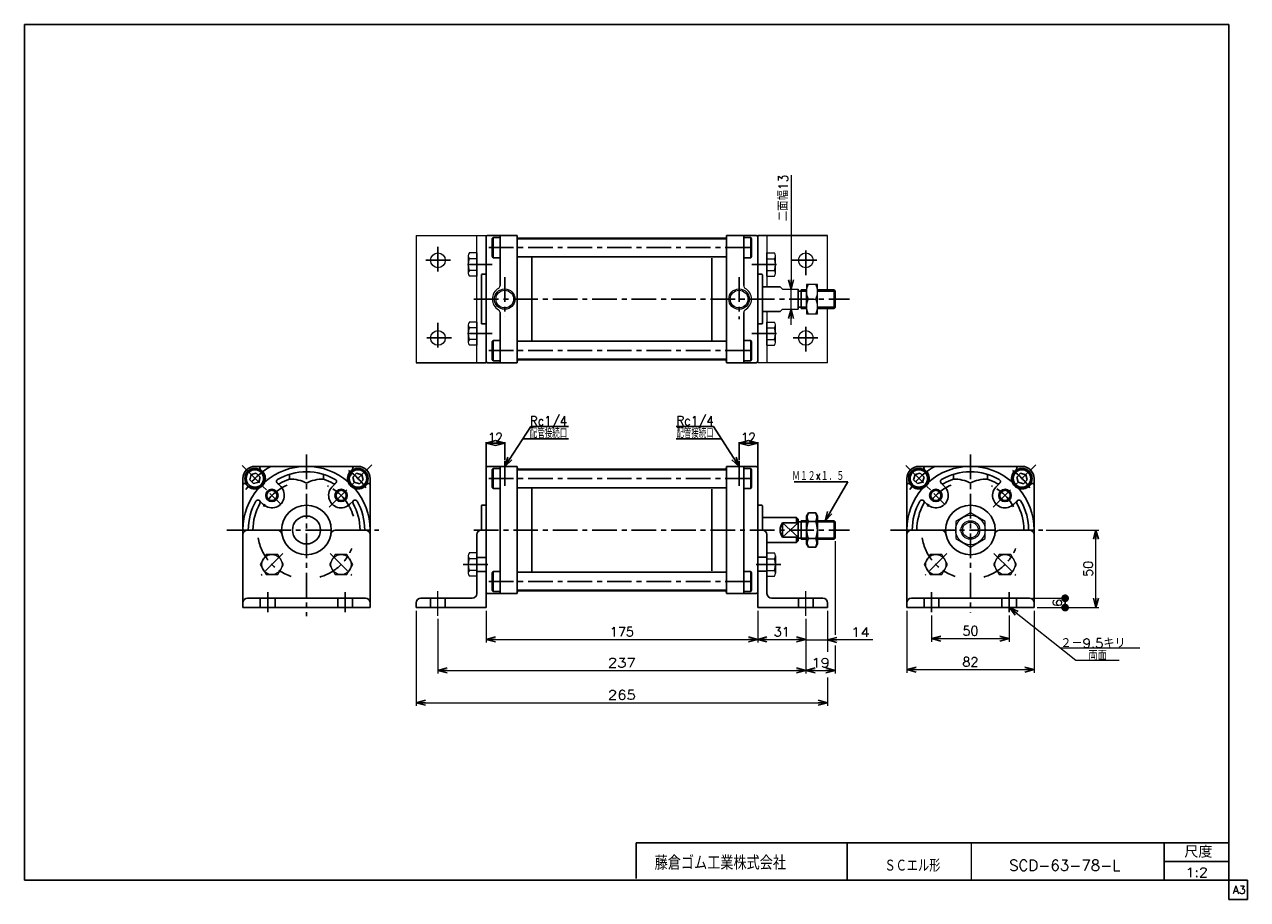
# Model space of a CAD drawing. Header units: millimetres. Extents: x -380 to 408, y -281 to 283.
import ezdxf
from ezdxf.enums import TextEntityAlignment as Align

# ---------------------------------------------------------------- set-up
doc = ezdxf.new("R2010")
doc.units = ezdxf.units.MM
doc.header["$LTSCALE"] = 0.5
doc.linetypes.add('CENTER', pattern=[50.8, 31.75, -6.35, 6.35, -6.35])
doc.linetypes.add('DASHED', pattern=[19.05, 12.7, -6.35])
doc.layers.add('ZUWAKU', color=7, linetype='Continuous')
doc.styles.add('FdaStyle0', font='txt.shx', dxfattribs={"bigfont": 'bigfont'})
doc.dimstyles.new('DaDimRotatedStyle', dxfattribs={"dimtxt": 6, "dimasz": 6.000004, "dimexe": 2, "dimexo": 2, "dimgap": 2, "dimtad": 3, "dimdsep": 46, "dimtxsty": 'FdaStyle0', "dimblk1": 'OPEN30', "dimblk2": 'OPEN30', "dimsah": 1, "dimcen": 0.09, "dimclrd": 4, "dimclre": 4, "dimclrt": 4, "dimadec": 0, "dimazin": 2, "dimtfac": 1, "dimtdec": 4, "dimtmove": 0, "dimatfit": 0, "dimfxl": 1, "dimarcsym": 0})

# ---------------------------------------------------------------- blocks, each defined once
blk = doc.blocks.new('_OPEN30')
at = {"color": 0, "linetype": 'ByBlock', "lineweight": -2}
for p, q in [((-1, 0.267949), (0, 0)), ((0, 0), (-1, -0.267949)), ((0, 0), (-1, 0))]:
    blk.add_line(p, q, dxfattribs=at)
blk = doc.blocks.new('DC_GROUP_Φ63_1')
at = {"color": 4, "linetype": 'Continuous', "lineweight": 13}
for p, q in [((229.46, -31.86), (219.96, -37.34)), ((219.96, -37.34), (219.96, -48.31)), ((238.96, -37.34), (229.46, -31.86)), ((238.96, -48.31), (238.96, -37.34)), ((219.96, -48.31), (229.46, -53.8)), ((229.46, -53.8), (238.96, -48.31))]:
    blk.add_line(p, q, dxfattribs=at)
for radius in [9.5, 6, 5.05]:
    blk.add_circle((229.46, -42.83), radius, dxfattribs=at)
blk = doc.blocks.new('DC_GROUP_Φ63_2')
at = {"color": 4, "linetype": 'Continuous', "lineweight": 13}
for p, q in [((-179.78, -58.6), (-183.53, -65.1)), ((-172.27, -58.6), (-179.78, -58.6)), ((-168.52, -65.1), (-172.27, -58.6)), ((-183.53, -65.1), (-179.78, -71.6)), ((-172.27, -71.6), (-168.52, -65.1)), ((-179.78, -71.6), (-172.27, -71.6))]:
    blk.add_line(p, q, dxfattribs=at)
blk.add_circle((-176.02, -65.1), 6.5, dxfattribs=at)
blk = doc.blocks.new('DC_GROUP_Φ63_3')
at = {"color": 4, "linetype": 'Continuous', "lineweight": 13}
for p, q in [((-179.78, -58.6), (-183.53, -65.1)), ((-172.27, -58.6), (-179.78, -58.6)), ((-168.52, -65.1), (-172.27, -58.6)), ((-183.53, -65.1), (-179.78, -71.6)), ((-172.27, -71.6), (-168.52, -65.1)), ((-179.78, -71.6), (-172.27, -71.6))]:
    blk.add_line(p, q, dxfattribs=at)
blk.add_circle((-176.02, -65.1), 6.5, dxfattribs=at)
blk = doc.blocks.new('DC_GROUP_Φ63_4')
at = {"color": 4, "linetype": 'Continuous', "lineweight": 13}
for p, q in [((-224.32, -58.6), (-228.08, -65.1)), ((-216.82, -58.6), (-224.32, -58.6)), ((-213.07, -65.1), (-216.82, -58.6)), ((-228.08, -65.1), (-224.32, -71.6)), ((-216.82, -71.6), (-213.07, -65.1)), ((-224.32, -71.6), (-216.82, -71.6))]:
    blk.add_line(p, q, dxfattribs=at)
blk.add_circle((-220.57, -65.1), 6.5, dxfattribs=at)
blk = doc.blocks.new('DC_GROUP_Φ63_5')
at = {"color": 4, "linetype": 'Continuous', "lineweight": 13}
for p, q in [((247.99, -58.6), (244.23, -65.1)), ((255.49, -58.6), (247.99, -58.6)), ((259.24, -65.1), (255.49, -58.6)), ((244.23, -65.1), (247.99, -71.6)), ((255.49, -71.6), (259.24, -65.1)), ((247.99, -71.6), (255.49, -71.6))]:
    blk.add_line(p, q, dxfattribs=at)
blk.add_circle((251.74, -65.1), 6.5, dxfattribs=at)
blk = doc.blocks.new('DC_GROUP_Φ63_6')
at = {"color": 4, "linetype": 'Continuous', "lineweight": 13}
for p, q in [((247.99, -58.6), (244.23, -65.1)), ((255.49, -58.6), (247.99, -58.6)), ((259.24, -65.1), (255.49, -58.6)), ((244.23, -65.1), (247.99, -71.6)), ((255.49, -71.6), (259.24, -65.1)), ((247.99, -71.6), (255.49, -71.6))]:
    blk.add_line(p, q, dxfattribs=at)
blk.add_circle((251.74, -65.1), 6.5, dxfattribs=at)
blk = doc.blocks.new('DC_GROUP_Φ63_7')
at = {"color": 4, "linetype": 'Continuous', "lineweight": 13}
for p, q in [((203.44, -58.6), (199.69, -65.1)), ((210.94, -58.6), (203.44, -58.6)), ((214.7, -65.1), (210.94, -58.6)), ((199.69, -65.1), (203.44, -71.6)), ((210.94, -71.6), (214.7, -65.1)), ((203.44, -71.6), (210.94, -71.6))]:
    blk.add_line(p, q, dxfattribs=at)
blk.add_circle((207.19, -65.1), 6.5, dxfattribs=at)
blk = doc.blocks.new('DC_GROUP_Φ63_8')
at = {"color": 4, "linetype": 'Continuous', "lineweight": 13}
for p, q in [((-94.1, -59.47), (-94.1, -70.73)), ((-88.6, -57.6), (-93.38, -57.6)), ((-88.6, -61.35), (-93.38, -61.35)), ((-88.6, -57.6), (-88.6, -72.61)), ((-88.6, -68.85), (-93.38, -68.85)), ((-88.6, -72.61), (-93.38, -72.61))]:
    blk.add_line(p, q, dxfattribs=at)
for centre, radius, start, end in [((-91.31, -59.47), 2.79, 137.7545, 222.2455), ((-84.03, -65.1), 10.08, 158.13455, 201.86545), ((-91.31, -70.73), 2.79, 137.7545, 222.2455)]:
    blk.add_arc(centre, radius, start, end, dxfattribs=at)
blk = doc.blocks.new('DC_GROUP_Φ63_9')
at = {"color": 4, "linetype": 'Continuous', "lineweight": 13}
for p, q in [((98.4, -57.6), (103.17, -57.6)), ((98.4, -57.6), (98.4, -72.61)), ((98.4, -61.35), (103.17, -61.35)), ((103.9, -59.47), (103.9, -70.73)), ((98.4, -68.85), (103.17, -68.85)), ((98.4, -72.61), (103.17, -72.61))]:
    blk.add_line(p, q, dxfattribs=at)
for centre, radius, start, end in [((101.1, -59.47), 2.79, 317.7545, 42.2455), ((93.82, -65.1), 10.08, 338.13455, 21.86545), ((101.1, -70.73), 2.79, 317.7545, 42.2455)]:
    blk.add_arc(centre, radius, start, end, dxfattribs=at)
blk = doc.blocks.new('*D10')
at = {"color": 4, "linetype": 'Continuous', "lineweight": 13}
for p, q in [((204.46, -97.86), (204.46, -114.83)), ((254.46, -97.86), (254.46, -114.83)), ((204.46, -112.83), (254.46, -112.83))]:
    blk.add_line(p, q, dxfattribs=at)
at = {"color": 4, "xscale": 6.000005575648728, "yscale": 5.999978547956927}
for p, rotation in [((204.46, -112.83), 180), ((254.46, -112.83), 360)]:
    blk.add_blockref('_OPEN30', p, dxfattribs=dict(at, rotation=rotation))
at = {"color": 4, "insert": (229.46, -110.83), "char_height": 6, "width": 22.5, "attachment_point": 8, "style": 'FdaStyle0'}
blk.add_mtext('\\T1.00;50', dxfattribs=at)
blk = doc.blocks.new('*D11')
at = {"color": 4, "linetype": 'Continuous', "lineweight": 13}
for p, q in [((188.46, -94.83), (188.46, -134.83)), ((270.46, -94.83), (270.46, -134.83)), ((188.46, -132.83), (270.46, -132.83))]:
    blk.add_line(p, q, dxfattribs=at)
at = {"color": 4, "xscale": 6.000005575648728, "yscale": 5.999978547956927}
for p, rotation in [((188.46, -132.83), 180), ((270.46, -132.83), 360)]:
    blk.add_blockref('_OPEN30', p, dxfattribs=dict(at, rotation=rotation))
at = {"color": 4, "insert": (229.46, -130.83), "char_height": 6, "width": 22.5, "attachment_point": 8, "style": 'FdaStyle0'}
blk.add_mtext('\\T1.00;82', dxfattribs=at)
blk = doc.blocks.new('_DOT')
at = {"color": 0, "linetype": 'ByBlock', "lineweight": -2}
blk.add_line((-0.5, 0), (-1, 0), dxfattribs=at)
at = {"color": 0, "linetype": 'ByBlock', "const_width": 0.5}
blk.add_lwpolyline([(-0.25, 0, 1), (0.25, 0, 1)], format="xyb", close=True, dxfattribs=at)
blk = doc.blocks.new('*D12')
at = {"color": 4, "linetype": 'Continuous', "lineweight": 13}
for p, q in [((269.46, -86.83), (292.46, -86.83)), ((272.46, -92.83), (292.46, -92.83)), ((290.46, -92.83), (290.46, -86.83))]:
    blk.add_line(p, q, dxfattribs=at)
at = {"color": 4, "xscale": 5, "yscale": 5}
for p, rotation in [((290.46, -86.83), 90), ((290.46, -92.83), 270)]:
    blk.add_blockref('_DOT', p, dxfattribs=dict(at, rotation=rotation))
at = {"color": 4, "insert": (288.46, -89.83), "char_height": 6, "width": 15, "attachment_point": 8, "rotation": 90, "style": 'FdaStyle0'}
blk.add_mtext('\\T1.00;6', dxfattribs=at)
blk = doc.blocks.new('*D13')
at = {"color": 4, "linetype": 'Continuous', "lineweight": 13}
for p, q in [((278.16, -42.83), (312.29, -42.83)), ((310.29, -92.83), (310.29, -42.83)), ((272.46, -92.83), (312.29, -92.83))]:
    blk.add_line(p, q, dxfattribs=at)
at = {"color": 4, "xscale": 6.000005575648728, "yscale": 5.999978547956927}
for p, rotation in [((310.29, -42.83), 90), ((310.29, -92.83), 270)]:
    blk.add_blockref('_OPEN30', p, dxfattribs=dict(at, rotation=rotation))
at = {"color": 4, "insert": (308.29, -67.83), "char_height": 6, "width": 22.5, "attachment_point": 8, "rotation": 90, "style": 'FdaStyle0'}
blk.add_mtext('\\T1.00;50', dxfattribs=at)
blk = doc.blocks.new('*D14')
at = {"color": 4, "linetype": 'Continuous', "lineweight": 13}
for p, q in [((-82.6, -94.83), (-82.6, -115.37)), ((92.4, -94.83), (92.4, -115.37)), ((-82.6, -113.37), (92.4, -113.37))]:
    blk.add_line(p, q, dxfattribs=at)
at = {"color": 4, "xscale": 6.000005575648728, "yscale": 5.999978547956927}
for p, rotation in [((-82.6, -113.37), 180), ((92.4, -113.37), 360)]:
    blk.add_blockref('_OPEN30', p, dxfattribs=dict(at, rotation=rotation))
at = {"color": 4, "insert": (4.9, -111.37), "char_height": 6, "width": 30, "attachment_point": 8, "style": 'FdaStyle0'}
blk.add_mtext('\\T1.00;175', dxfattribs=at)
blk = doc.blocks.new('*D15')
at = {"color": 4, "linetype": 'Continuous', "lineweight": 13}
for p, q in [((92.4, -94.83), (92.4, -115.37)), ((123.4, -100.04), (123.4, -115.37)), ((92.4, -113.37), (123.4, -113.37))]:
    blk.add_line(p, q, dxfattribs=at)
at = {"color": 4, "xscale": 6.000005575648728, "yscale": 5.999978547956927}
for p, rotation in [((92.4, -113.37), 180), ((123.4, -113.37), 360)]:
    blk.add_blockref('_OPEN30', p, dxfattribs=dict(at, rotation=rotation))
at = {"color": 4, "insert": (107.9, -111.37), "char_height": 6, "width": 22.5, "attachment_point": 8, "style": 'FdaStyle0'}
blk.add_mtext('\\T1.00;31', dxfattribs=at)
blk = doc.blocks.new('DC_GROUP_Φ63_10')
at = {"color": 4, "linetype": 'Continuous', "lineweight": 13}
for p, q in [((-127.6, -94.83), (-127.6, -156.12)), ((137.4, -94.83), (137.4, -121.31)), ((137.4, -137.96), (137.4, -156.12)), ((-127.6, -154.12), (137.4, -154.12))]:
    blk.add_line(p, q, dxfattribs=at)
at = {"color": 4, "xscale": 6.000005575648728, "yscale": 5.999978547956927}
for p, rotation in [((-127.6, -154.12), 180), ((137.4, -154.12), 360)]:
    blk.add_blockref('_OPEN30', p, dxfattribs=dict(at, rotation=rotation))
at = {"color": 4, "style": 'FdaStyle0'}
blk.add_text('265', height=6, dxfattribs=at).set_placement((-4.1, -152.12), (13.9, -152.12), align=Align.FIT)
blk = doc.blocks.new('DC_GROUP_Φ63_11')
at = {"color": 4, "linetype": 'Continuous', "lineweight": 13}
for p, q in [((142.4, -50.03), (142.4, -110.42)), ((-113.6, -100.04), (-113.6, -135.37)), ((123.4, -100.04), (123.4, -135.37)), ((142.4, -117.24), (142.4, -135.37)), ((-113.6, -133.37), (123.4, -133.37)), ((123.4, -133.37), (142.4, -133.37))]:
    blk.add_line(p, q, dxfattribs=at)
at = {"color": 4, "xscale": 6.000005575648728, "yscale": 5.999978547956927}
for p, rotation in [((-113.6, -133.37), 180), ((123.4, -133.37), 360), ((123.4, -133.37), 180), ((142.4, -133.37), 360)]:
    blk.add_blockref('_OPEN30', p, dxfattribs=dict(at, rotation=rotation))
at = {"color": 4, "style": 'FdaStyle0'}
for s, p, p2 in [('237', (-4.1, -131.37), (13.9, -131.37)), ('19', (126.9, -131.37), (138.9, -131.37))]:
    blk.add_text(s, height=6, dxfattribs=at).set_placement(p, p2, align=Align.FIT)
blk = doc.blocks.new('DC_GROUP_Φ63_12')
at = {"color": 4, "linetype": 'Continuous', "lineweight": 13}
for p, q in [((130.9, 115.49), (123.9, 115.49)), ((123.9, 115.49), (123.9, 96.49)), ((130.9, 96.49), (130.9, 115.49)), ((125.02, 105.99), (129.77, 105.99)), ((123.9, 96.49), (130.9, 96.49))]:
    blk.add_line(p, q, dxfattribs=at)
for centre, start, end in [((134.37, 110.74), 153.0711, 206.9289), ((120.42, 110.74), 333.0711, 26.9289), ((134.37, 101.24), 153.0711, 206.9289), ((120.42, 101.24), 333.0711, 26.9289)]:
    blk.add_arc(centre, 10.49, start, end, dxfattribs=at)
blk = doc.blocks.new('DC_GROUP_Φ63_13')
at = {"color": 4, "linetype": 'Continuous', "lineweight": 13}
for p, q in [((-94.1, 89.34), (-94.1, 78.09)), ((-88.6, 91.22), (-93.38, 91.22)), ((-88.6, 87.47), (-93.38, 87.47)), ((-88.6, 91.22), (-88.6, 76.21)), ((-88.6, 79.96), (-93.38, 79.96)), ((-88.6, 76.21), (-93.38, 76.21))]:
    blk.add_line(p, q, dxfattribs=at)
for centre, radius, start, end in [((-91.31, 89.34), 2.79, 137.7545, 222.2455), ((-84.03, 83.72), 10.08, 158.13455, 201.86545), ((-91.31, 78.09), 2.79, 137.7545, 222.2455)]:
    blk.add_arc(centre, radius, start, end, dxfattribs=at)
blk = doc.blocks.new('DC_GROUP_Φ63_14')
at = {"color": 4, "linetype": 'Continuous', "lineweight": 13}
for p, q in [((-88.6, 135.77), (-93.38, 135.77)), ((-88.6, 135.77), (-88.6, 120.76)), ((-94.1, 133.89), (-94.1, 122.63)), ((-88.6, 132.02), (-93.38, 132.02)), ((-88.6, 124.51), (-93.38, 124.51)), ((-88.6, 120.76), (-93.38, 120.76))]:
    blk.add_line(p, q, dxfattribs=at)
for centre, radius, start, end in [((-91.31, 133.89), 2.79, 137.7545, 222.2455), ((-84.03, 128.26), 10.08, 158.13455, 201.86545), ((-91.31, 122.63), 2.79, 137.7545, 222.2455)]:
    blk.add_arc(centre, radius, start, end, dxfattribs=at)
blk = doc.blocks.new('DC_GROUP_Φ63_15')
at = {"color": 4, "linetype": 'Continuous', "lineweight": 13}
for p, q in [((98.4, 76.21), (98.4, 91.22)), ((98.4, 91.22), (103.17, 91.22)), ((98.4, 87.47), (103.17, 87.47)), ((103.9, 78.09), (103.9, 89.34)), ((98.4, 79.96), (103.17, 79.96)), ((98.4, 76.21), (103.17, 76.21))]:
    blk.add_line(p, q, dxfattribs=at)
for centre, radius, start, end in [((101.1, 89.34), 2.79, 317.7545, 42.2455), ((93.82, 83.72), 10.08, 338.13455, 21.86545), ((101.1, 78.09), 2.79, 317.7545, 42.2455)]:
    blk.add_arc(centre, radius, start, end, dxfattribs=at)
blk = doc.blocks.new('DC_GROUP_Φ63_16')
at = {"color": 4, "linetype": 'Continuous', "lineweight": 13}
for p, q in [((98.4, 120.76), (98.4, 135.77)), ((98.4, 135.77), (103.17, 135.77)), ((98.4, 132.02), (103.17, 132.02)), ((103.9, 122.63), (103.9, 133.89)), ((98.4, 124.51), (103.17, 124.51)), ((98.4, 120.76), (103.17, 120.76))]:
    blk.add_line(p, q, dxfattribs=at)
for centre, radius, start, end in [((101.1, 133.89), 2.79, 317.7545, 42.2455), ((93.82, 128.26), 10.08, 338.13455, 21.86545), ((101.1, 122.63), 2.79, 317.7545, 42.2455)]:
    blk.add_arc(centre, radius, start, end, dxfattribs=at)

msp = doc.modelspace()

# ---------------------------------------------------------------- linework, layer by layer
at = {"color": 4, "linetype": 'Continuous', "lineweight": 13}
for p, q in [((113.869, 185.958), (113.869, 112.49)), ((-127.604, 146.99), (-82.604, 146.99)), ((-127.604, 146.99), (-127.604, 64.99)), ((-88.604, 64.99), (-88.604, 146.99)), ((98.396, 146.99), (98.396, 113.99)), ((137.396, 111.99), (137.396, 146.99)), ((106.896, 113.99), (108.396, 112.49)), ((108.396, 112.49), (118.396, 112.49)), ((113.869, 99.49), (113.869, 112.49)), ((123.896, 99.99), (123.896, 111.99)), ((98.396, 97.99), (98.396, 64.99)), ((106.896, 97.99), (108.396, 99.49)), ((108.396, 99.49), (118.396, 99.49)), ((113.869, 89.49), (113.869, 99.49)), ((137.396, 64.99), (137.396, 99.99)), ((137.396, 64.99), (92.396, 64.99)), ((254.591, -92.827), (297.448, -126.736)), ((123.396, -100.04), (123.396, -115.682)), ((137.396, -94.827), (137.396, -115.682)), ((123.396, -113.682), (137.396, -113.682)), ((166.6, -113.682), (137.396, -113.682)), ((287.45, -118.825), (338.631, -118.825)), ((297.448, -126.736), (325.195, -126.736))]:
    msp.add_line(p, q, dxfattribs=at)
at = {"color": 4, "linetype": 'Continuous', "lineweight": 25}
for p, q in [((-82.604, 105.99), (-82.604, 146.99)), ((-82.604, 145.99), (-82.604, 105.99)), ((-82.604, 145.99), (-82.604, 121.99)), ((-82.604, 145.99), (-82.604, 105.99)), ((-81.604, 146.99), (-62.604, 146.99)), ((-78.104, 145.69), (-78.604, 144.824)), ((-78.604, 144.824), (-78.604, 133.556)), ((-74.218, 145.69), (-78.104, 145.69)), ((-78.104, 145.69), (-78.104, 132.69)), ((-73.604, 114.65), (-73.604, 146.99)), ((-62.604, 146.24), (-62.604, 146.99)), ((-62.604, 105.99), (-62.604, 146.794)), ((-62.604, 144.74), (72.396, 144.74)), ((-61.604, 145.24), (71.396, 145.24)), ((91.396, 146.99), (72.396, 146.99)), ((72.396, 146.24), (72.396, 146.99)), ((72.396, 105.99), (72.396, 146.014)), ((83.396, 114.65), (83.396, 146.99)), ((84.009, 145.69), (87.896, 145.69)), ((87.896, 145.69), (88.396, 144.824)), ((87.896, 145.69), (87.896, 132.69)), ((88.396, 144.824), (88.396, 133.556)), ((92.396, 105.99), (92.396, 146.99)), ((137.396, 146.99), (92.396, 146.99)), ((-78.104, 132.69), (-78.604, 133.556)), ((-74.218, 132.69), (-78.104, 132.69)), ((-62.604, 133.19), (72.396, 133.19)), ((-53.104, 132.922), (-53.104, 123.987)), ((-53.104, 105.99), (-53.104, 128.056)), ((62.896, 132.369), (62.896, 105.99)), ((84.009, 132.69), (87.896, 132.69)), ((87.896, 132.69), (88.396, 133.556)), ((-85.604, 121.49), (-85.604, 105.99)), ((-85.604, 121.49), (-85.604, 105.99)), ((-85.604, 121.49), (-85.604, 105.99)), ((-85.604, 121.49), (-85.604, 105.99)), ((-85.104, 121.99), (-82.604, 121.99)), ((-85.104, 121.99), (-82.604, 121.99)), ((-85.104, 121.99), (-82.604, 121.99)), ((-82.604, 65.99), (-82.604, 121.99)), ((94.896, 121.99), (92.396, 121.99)), ((94.896, 121.99), (92.396, 121.99)), ((94.896, 121.99), (92.396, 121.99)), ((94.896, 121.99), (92.396, 121.99)), ((95.396, 121.49), (95.396, 105.99)), ((95.396, 113.99), (106.896, 113.99)), ((118.396, 112.49), (118.396, 99.49)), ((120.396, 111.19), (118.396, 111.19)), ((120.396, 111.99), (123.896, 111.99)), ((120.396, 111.99), (120.396, 99.99)), ((120.396, 111.19), (123.896, 111.19)), ((130.896, 111.99), (141.596, 111.99)), ((130.896, 111.19), (142.396, 111.19)), ((141.596, 111.99), (142.396, 111.19)), ((141.596, 111.99), (141.596, 99.99)), ((142.396, 111.19), (142.396, 100.79)), ((-85.604, 90.49), (-85.604, 105.99)), ((-85.604, 90.49), (-85.604, 105.99)), ((-85.604, 90.49), (-85.604, 105.99)), ((-82.604, 65.99), (-82.604, 105.99)), ((-82.604, 65.99), (-82.604, 105.99)), ((-82.604, 105.99), (-82.604, 64.99)), ((-62.604, 105.99), (-62.604, 65.185)), ((-53.104, 105.99), (-53.104, 83.923)), ((62.896, 79.611), (62.896, 105.99)), ((72.396, 105.99), (72.396, 65.965)), ((92.396, 105.99), (92.396, 65.99)), ((95.396, 90.49), (95.396, 105.99)), ((-73.604, 97.329), (-73.604, 64.99)), ((83.396, 97.329), (83.396, 64.99)), ((95.396, 97.99), (106.896, 97.99)), ((118.396, 100.79), (120.396, 100.79)), ((120.396, 100.79), (123.896, 100.79)), ((120.396, 99.99), (123.896, 99.99)), ((130.896, 100.79), (142.396, 100.79)), ((130.896, 99.99), (141.596, 99.99)), ((142.396, 100.79), (141.596, 99.99)), ((-85.104, 89.99), (-82.604, 89.99)), ((-85.104, 89.99), (-82.604, 89.99)), ((-85.104, 89.99), (-82.604, 89.99)), ((-53.104, 79.057), (-53.104, 87.992)), ((94.896, 89.99), (92.396, 89.99)), ((94.896, 89.99), (92.396, 89.99)), ((-78.104, 79.29), (-78.604, 78.424)), ((-74.218, 79.29), (-78.104, 79.29)), ((-78.104, 66.29), (-78.104, 79.29)), ((84.009, 79.29), (87.896, 79.29)), ((87.896, 79.29), (88.396, 78.424)), ((87.896, 66.29), (87.896, 79.29)), ((-78.604, 67.156), (-78.604, 78.424)), ((-62.604, 78.79), (72.396, 78.79)), ((88.396, 67.156), (88.396, 78.424)), ((-127.604, 64.99), (-82.604, 64.99)), ((-81.604, 64.99), (-62.604, 64.99)), ((-78.104, 66.29), (-78.604, 67.156)), ((-74.218, 66.29), (-78.104, 66.29)), ((-62.604, 67.24), (72.396, 67.24)), ((-62.604, 65.74), (-62.604, 64.99)), ((-61.604, 66.74), (71.396, 66.74)), ((72.396, 65.74), (72.396, 64.99)), ((91.396, 64.99), (72.396, 64.99)), ((84.009, 66.29), (87.896, 66.29)), ((87.896, 66.29), (88.396, 67.156)), ((-70.604, -1.827), (-53.778, 23.888)), ((-53.778, 23.888), (-29.402, 23.888)), ((64.01, 23.975), (39.922, 23.975)), ((80.396, -1.827), (64.01, 23.975)), ((-59.053, 15.827), (-29.402, 15.827)), ((69.156, 15.872), (39.922, 15.872)), ((-82.604, -2.227), (-82.604, 13.796)), ((-82.604, 13.196), (-70.604, 13.196)), ((-70.604, 2.16), (-70.604, 13.796)), ((80.396, 2.16), (80.396, 13.787)), ((92.396, 13.187), (80.396, 13.187)), ((92.396, -2.227), (92.396, 13.787)), ((-233.981, -7.143), (-234.878, -10.49)), ((-230.635, -6.247), (-233.981, -7.143)), ((-231.497, -1.827), (-198.297, -1.827)), ((-228.185, -8.696), (-230.635, -6.247)), ((-226.758, -4.82), (-228.044, -3.534)), ((-209.297, -6.977), (-209.297, -10.128)), ((-198.297, -1.827), (-165.097, -1.827)), ((-187.297, -6.977), (-187.297, -10.128)), ((-170.19, -8.191), (-169.048, -6.037)), ((-169.836, -4.82), (-168.551, -3.534)), ((-165.994, -6.281), (-168.444, -8.73)), ((-162.648, -7.177), (-165.994, -6.281)), ((-161.751, -10.524), (-162.648, -7.177)), ((-82.604, -2.827), (-82.604, -42.827)), ((-81.604, -1.827), (-62.604, -1.827)), ((-78.104, -3.127), (-78.604, -3.993)), ((-78.604, -3.993), (-78.604, -15.261)), ((-74.218, -3.127), (-78.104, -3.127)), ((-78.104, -3.127), (-78.104, -16.127)), ((-73.604, -42.827), (-73.604, -1.827)), ((-62.604, -2.577), (-62.604, -1.827)), ((-62.604, -42.827), (-62.604, -2.022)), ((-62.604, -4.077), (72.396, -4.077)), ((-61.604, -3.577), (71.396, -3.577)), ((91.396, -1.827), (72.396, -1.827)), ((72.396, -2.577), (72.396, -1.827)), ((72.396, -42.827), (72.396, -2.803)), ((83.396, -42.827), (83.396, -1.827)), ((84.009, -3.127), (87.896, -3.127)), ((87.896, -3.127), (88.396, -3.993)), ((87.896, -3.127), (87.896, -16.127)), ((88.396, -3.993), (88.396, -15.261)), ((92.396, -42.827), (92.396, -2.827)), ((193.781, -7.143), (192.885, -10.49)), ((197.127, -6.247), (193.781, -7.143)), ((196.265, -1.827), (229.465, -1.827)), ((199.577, -8.696), (197.127, -6.247)), ((201.004, -4.82), (199.718, -3.534)), ((218.465, -6.977), (218.465, -10.128)), ((229.465, -1.827), (262.665, -1.827)), ((240.465, -6.977), (240.465, -10.128)), ((257.926, -4.82), (259.212, -3.534)), ((261.768, -6.281), (259.319, -8.73)), ((265.114, -7.177), (261.768, -6.281)), ((266.011, -10.524), (265.114, -7.177)), ((-239.297, -45.827), (-239.297, -9.627)), ((-236.304, -14.366), (-237.59, -13.08)), ((-234.878, -10.49), (-232.428, -12.939)), ((-232.428, -12.939), (-229.082, -12.042)), ((-229.082, -12.042), (-228.185, -8.696)), ((-214.914, -14.896), (-217.194, -12.617)), ((-182.411, -15.627), (-179.401, -12.617)), ((-168.444, -8.73), (-167.547, -12.076)), ((-167.547, -12.076), (-164.201, -12.973)), ((-164.201, -12.973), (-161.751, -10.524)), ((-160.29, -14.366), (-159.005, -13.08)), ((-157.297, -9.627), (-157.297, -45.827)), ((-78.104, -16.127), (-78.604, -15.261)), ((-62.604, -15.627), (72.396, -15.627)), ((87.896, -16.127), (88.396, -15.261)), ((150.573, -11.733), (115.888, -11.733)), ((135.795, -36.827), (150.573, -11.733)), ((188.465, -45.827), (188.465, -9.627)), ((191.458, -14.366), (190.172, -13.08)), ((192.885, -10.49), (195.334, -12.939)), ((195.334, -12.939), (198.68, -12.042)), ((198.68, -12.042), (199.577, -8.696)), ((212.848, -14.896), (210.568, -12.617)), ((245.351, -15.627), (248.361, -12.617)), ((259.319, -8.73), (260.215, -12.076)), ((260.215, -12.076), (263.561, -12.973)), ((263.561, -12.973), (266.011, -10.524)), ((267.472, -14.366), (268.758, -13.08)), ((270.465, -9.627), (270.465, -45.827)), ((-74.218, -16.127), (-78.104, -16.127)), ((-53.104, -15.894), (-53.104, -24.83)), ((-53.104, -42.827), (-53.104, -20.76)), ((62.896, -16.448), (62.896, -42.827)), ((84.009, -16.127), (87.896, -16.127)), ((-225.498, -26.94), (-228.508, -23.93)), ((-170.367, -26.21), (-168.087, -23.93)), ((-85.604, -27.327), (-85.604, -42.827)), ((-85.604, -27.327), (-85.604, -42.827)), ((-85.104, -26.827), (-82.604, -26.827)), ((94.896, -26.827), (92.396, -26.827)), ((95.396, -27.327), (95.396, -42.827)), ((202.264, -26.94), (199.254, -23.93)), ((257.395, -26.21), (259.675, -23.93)), ((95.396, -34.827), (117.396, -34.827)), ((108.396, -38.127), (108.396, -47.401)), ((108.396, -38.127), (118.396, -38.127)), ((108.396, -38.127), (118.396, -47.527)), ((118.396, -38.127), (108.396, -47.401)), ((117.396, -34.827), (118.396, -35.827)), ((117.396, -34.827), (117.396, -38.127)), ((118.396, -35.827), (118.396, -49.827)), ((120.396, -37.627), (118.396, -37.627)), ((120.396, -36.827), (123.896, -36.827)), ((120.396, -36.827), (120.396, -48.827)), ((120.396, -37.627), (123.896, -37.627)), ((125.033, -31.857), (123.896, -33.827)), ((123.896, -51.827), (123.896, -33.827)), ((127.396, -31.857), (125.033, -31.857)), ((127.396, -37.342), (125.033, -37.342)), ((127.396, -31.857), (129.758, -31.857)), ((127.396, -37.342), (129.758, -37.342)), ((129.758, -31.857), (130.896, -33.827)), ((130.896, -51.827), (130.896, -33.827)), ((130.896, -36.827), (141.596, -36.827)), ((130.896, -37.627), (142.396, -37.627)), ((141.596, -36.827), (142.396, -37.627)), ((141.596, -36.827), (141.596, -48.827)), ((142.396, -37.627), (142.396, -48.027)), ((-239.297, -45.827), (-239.297, -92.827)), ((-217.059, -42.827), (-236.297, -42.827)), ((-179.536, -42.827), (-160.297, -42.827)), ((-157.297, -45.827), (-157.297, -92.827)), ((-88.604, -45.827), (-88.604, -83.827)), ((-85.604, -42.827), (-82.604, -42.827)), ((-82.604, -82.827), (-82.604, -42.827)), ((-82.604, -82.827), (-82.604, -42.827)), ((-82.604, -92.827), (-82.604, -42.827)), ((-73.604, -42.827), (-73.604, -83.827)), ((-62.604, -42.827), (-62.604, -83.632)), ((-53.104, -42.827), (-53.104, -64.894)), ((62.896, -69.206), (62.896, -42.827)), ((72.396, -42.827), (72.396, -82.851)), ((83.396, -42.827), (83.396, -83.827)), ((92.396, -42.827), (92.396, -82.827)), ((92.396, -82.827), (92.396, -42.827)), ((95.396, -42.827), (92.396, -42.827)), ((92.396, -92.827), (92.396, -42.827)), ((98.396, -45.827), (98.396, -83.827)), ((188.465, -45.827), (188.465, -92.827)), ((210.703, -42.827), (191.465, -42.827)), ((248.226, -42.827), (267.465, -42.827)), ((270.465, -45.827), (270.465, -92.827)), ((98.396, -50.827), (117.396, -50.827)), ((108.396, -47.527), (118.396, -47.527)), ((117.396, -47.527), (117.396, -50.827)), ((118.396, -49.827), (117.396, -50.827)), ((118.396, -48.027), (120.396, -48.027)), ((120.396, -48.027), (123.896, -48.027)), ((120.396, -48.827), (123.896, -48.827)), ((125.033, -53.797), (123.896, -51.827)), ((127.396, -48.312), (125.033, -48.312)), ((127.396, -53.797), (125.033, -53.797)), ((127.396, -48.312), (129.758, -48.312)), ((127.396, -53.797), (129.758, -53.797)), ((129.758, -53.797), (130.896, -51.827)), ((130.896, -48.027), (142.396, -48.027)), ((130.896, -48.827), (141.596, -48.827)), ((142.396, -48.027), (141.596, -48.827)), ((-53.104, -69.759), (-53.104, -60.824)), ((-78.104, -69.527), (-78.604, -70.393)), ((-78.604, -81.661), (-78.604, -70.393)), ((-74.218, -69.527), (-78.104, -69.527)), ((-78.104, -82.527), (-78.104, -69.527)), ((-62.604, -70.027), (72.396, -70.027)), ((84.009, -69.527), (87.896, -69.527)), ((87.896, -69.527), (88.396, -70.393)), ((87.896, -82.527), (87.896, -69.527)), ((88.396, -81.661), (88.396, -70.393)), ((-81.604, -83.827), (-62.604, -83.827)), ((-78.104, -82.527), (-78.604, -81.661)), ((-74.218, -82.527), (-78.104, -82.527)), ((-62.604, -81.577), (72.396, -81.577)), ((-62.604, -83.077), (-62.604, -83.827)), ((-61.604, -82.077), (71.396, -82.077)), ((72.396, -83.077), (72.396, -83.827)), ((91.396, -83.827), (72.396, -83.827)), ((84.009, -82.527), (87.896, -82.527)), ((87.896, -82.527), (88.396, -81.661)), ((-198.297, -92.827), (-239.297, -92.827)), ((-198.297, -86.827), (-236.297, -86.827)), ((-198.297, -86.827), (-160.297, -86.827)), ((-198.297, -92.827), (-157.297, -92.827)), ((-127.604, -89.827), (-127.604, -92.827)), ((-127.604, -92.827), (-82.604, -92.827)), ((-124.604, -86.827), (-91.604, -86.827)), ((137.396, -92.827), (92.396, -92.827)), ((134.396, -86.827), (101.396, -86.827)), ((137.396, -89.827), (137.396, -92.827)), ((229.465, -92.827), (188.465, -92.827)), ((229.465, -86.827), (191.465, -86.827)), ((229.465, -86.827), (267.465, -86.827)), ((229.465, -92.827), (270.465, -92.827))]:
    msp.add_line(p, q, dxfattribs=at)
at = {"color": 4, "linetype": 'CENTER', "lineweight": 25}
for p, q in [((-113.604, 139.677), (-113.604, 122.307)), ((-80.875, 139.19), (90.293, 139.19)), ((123.396, 121.348), (123.396, 139.868)), ((-105.489, 130.99), (-122.64, 130.99)), ((-78.768, 128.264), (-95.077, 128.264)), ((88.56, 128.264), (104.869, 128.264)), ((114.696, 130.99), (132.431, 130.99)), ((-70.604, 120.148), (-70.604, 94.678)), ((80.396, 120.148), (80.396, 93.145)), ((-90.419, 105.99), (151.536, 105.99)), ((-113.604, 90.631), (-113.604, 72.111)), ((123.396, 72.302), (123.396, 89.672)), ((-104.905, 80.99), (-122.64, 80.99)), ((-78.768, 83.716), (-95.077, 83.716)), ((88.56, 83.716), (104.869, 83.716)), ((115.28, 80.99), (132.431, 80.99)), ((-80.875, 72.79), (90.293, 72.79)), ((-198.297, 5.785), (-198.297, -98.345)), ((-70.604, 1.56), (-70.604, -14.9)), ((80.396, 1.56), (80.396, -14.9)), ((229.465, 5.785), (229.465, -95.94)), ((-239.828, -1.296), (-214.914, -26.21)), ((-183.6, -28.129), (-156.234, -0.763)), ((187.934, -1.296), (212.848, -26.21)), ((244.162, -28.129), (271.528, -0.763)), ((-80.875, -9.627), (90.293, -9.627)), ((-249.696, -42.827), (-151.604, -42.827)), ((-90.419, -42.827), (151.536, -42.827)), ((178.066, -42.827), (276.158, -42.827)), ((-213.481, -58.011), (-227.446, -71.976)), ((-183.113, -58.011), (-169.149, -71.976)), ((-82.604, -60.601), (-88.604, -60.601)), ((98.396, -60.327), (92.396, -60.327)), ((214.281, -58.011), (200.316, -71.976)), ((244.649, -58.011), (258.613, -71.976)), ((-97.425, -65.101), (-80.658, -65.101)), ((-82.604, -69.601), (-88.604, -69.601)), ((107.217, -65.101), (90.45, -65.101)), ((98.396, -69.327), (92.396, -69.327)), ((-80.875, -76.027), (90.293, -76.027)), ((-223.297, -82.917), (-223.297, -95.862)), ((-173.297, -82.917), (-173.297, -95.862)), ((204.465, -82.917), (204.465, -95.862)), ((254.465, -82.917), (254.465, -95.862))]:
    msp.add_line(p, q, dxfattribs=at)
at = {"color": 4, "linetype": 'CENTER', "lineweight": 13}
for p, q in [((-113.604, -98.04), (-113.604, -81.591)), ((123.396, -98.04), (123.396, -81.591))]:
    msp.add_line(p, q, dxfattribs=at)
at = {"color": 4, "linetype": 'DASHED', "lineweight": 25}
for p, q in [((-228.047, -86.827), (-228.047, -92.827)), ((-218.547, -86.827), (-218.547, -92.827)), ((-178.047, -86.827), (-178.047, -92.827)), ((-168.547, -86.827), (-168.547, -92.827)), ((-118.354, -86.827), (-118.354, -92.827)), ((-108.854, -86.827), (-108.854, -92.827)), ((118.646, -86.827), (118.646, -92.827)), ((128.146, -86.827), (128.146, -92.827)), ((199.715, -86.827), (199.715, -92.827)), ((209.215, -86.827), (209.215, -92.827)), ((249.715, -86.827), (249.715, -92.827)), ((259.215, -86.827), (259.215, -92.827))]:
    msp.add_line(p, q, dxfattribs=at)
at = {"color": 4, "linetype": 'Continuous', "lineweight": 13}
for centre, radius in [((-113.604, 130.99), 4.75), ((123.396, 130.99), 4.75), ((-70.604, 105.99), 6.597), ((-70.604, 105.99), 5.697), ((80.396, 105.99), 6.597), ((80.396, 105.99), 5.697), ((-113.604, 80.99), 4.75), ((123.396, 80.99), 4.75)]:
    msp.add_circle(centre, radius, dxfattribs=at)
at = {"color": 4, "linetype": 'Continuous', "lineweight": 25}
for centre, radius in [((-231.531, -9.593), 6.5), ((-231.531, -9.593), 5.634), ((-165.097, -9.627), 6.5), ((-165.097, -9.627), 5.634), ((196.231, -9.593), 6.5), ((196.231, -9.593), 5.634), ((262.665, -9.627), 6.5), ((262.665, -9.627), 5.634), ((-220.571, -20.553), 4), ((-220.571, -20.553), 3.3), ((-176.024, -20.553), 4), ((-176.024, -20.553), 3.3), ((207.191, -20.553), 4), ((207.191, -20.553), 3.3), ((251.739, -20.553), 4), ((251.739, -20.553), 3.3), ((-198.297, -42.827), 16), ((229.465, -42.827), 16), ((-198.297, -42.827), 9)]:
    msp.add_circle(centre, radius, dxfattribs=at)
for centre, radius, start, end in [((-81.604, 145.99), 1, 90, 180), ((-61.604, 146.24), 1, 180, 270), ((71.396, 146.24), 1, 270, 0), ((91.396, 145.99), 1, 0, 90), ((-85.104, 121.49), 0.5, 90, 180), ((-85.104, 121.49), 0.5, 90, 180), ((-85.104, 121.49), 0.5, 90, 180), ((94.896, 121.49), 0.5, 0, 90), ((94.896, 121.49), 0.5, 0, 90), ((94.896, 121.49), 0.5, 0, 90), ((94.896, 121.49), 0.5, 0, 90), ((94.896, 121.49), 0.5, 0, 90), ((-85.104, 90.49), 0.5, 180, 270), ((-85.104, 90.49), 0.5, 180, 270), ((-85.104, 90.49), 0.5, 180, 270), ((94.896, 90.49), 0.5, 270, 360), ((94.896, 90.49), 0.5, 270, 360), ((94.896, 90.49), 0.5, 270, 360), ((-81.604, 65.99), 1, 180, 270), ((-61.604, 65.74), 1, 90, 180), ((71.396, 65.74), 1, 0, 90), ((91.396, 65.99), 1, 270, 360), ((-231.497, -9.627), 7.8, 90, 180), ((-231.531, -9.593), 6.75, 220.873018, 45), ((-227.337, -2.827), 1, 90, 225), ((-198.297, -42.827), 41, 90, 130.963013), ((-198.297, -42.827), 37.5, 90, 119.699059), ((-198.297, -42.827), 41, 49.036987, 90), ((-198.297, -42.827), 37.5, 60.300941, 90), ((-165.063, -9.593), 6.75, 128.878841, 320.129464), ((-169.258, -2.827), 1, 315, 90), ((-165.097, -9.627), 7.8, 0, 90), ((-81.604, -2.827), 1, 90, 180), ((-61.604, -2.577), 1, 180, 270), ((71.396, -2.577), 1, 270, 0), ((91.396, -2.827), 1, 0, 90), ((196.265, -9.627), 7.8, 90, 180), ((196.231, -9.593), 6.75, 220.873018, 45), ((200.425, -2.827), 1, 90, 225), ((229.465, -42.827), 41, 90, 130.963013), ((229.465, -42.827), 37.5, 90, 119.699059), ((229.465, -42.827), 41, 49.036987, 90), ((229.465, -42.827), 37.5, 60.300941, 90), ((262.699, -9.593), 6.75, 128.878841, 320.129464), ((258.505, -2.827), 1, 315, 90), ((262.665, -9.627), 7.8, 0, 90), ((-238.297, -13.787), 1, 45, 180), ((-220.571, -20.553), 8, 220.836763, 45), ((-216.133, -11.556), 1.5, 119.699059, 299.699059), ((-198.297, -42.827), 34.5, 108.592823, 119.699059), ((-208.094, -30.091), 20, 60.421453, 93.451022), ((-188.501, -30.091), 20, 86.548978, 119.578547), ((-198.297, -42.827), 34.5, 60.300941, 71.407177), ((-176.024, -20.553), 8, 130.836763, 315), ((-180.461, -11.556), 1.5, 240.300941, 60.300941), ((-158.297, -13.787), 1, 0, 135), ((189.465, -13.787), 1, 45, 180), ((207.191, -20.553), 8, 220.836763, 45), ((211.629, -11.556), 1.5, 119.699059, 299.699059), ((229.465, -42.827), 34.5, 108.592823, 119.699059), ((219.669, -30.091), 20, 60.421453, 93.451022), ((239.261, -30.091), 20, 86.548978, 119.578547), ((229.465, -42.827), 34.5, 60.300941, 71.407177), ((251.739, -20.553), 8, 130.836763, 315), ((247.301, -11.556), 1.5, 240.300941, 60.300941), ((269.465, -13.787), 1, 0, 135), ((-198.297, -42.827), 41, 139.036987, 180), ((-229.568, -24.991), 1.5, 330.300941, 150.300941), ((-167.026, -24.991), 1.5, 29.699059, 209.699059), ((-198.297, -42.827), 41, 0, 40.963013), ((229.465, -42.827), 41, 139.036987, 180), ((198.194, -24.991), 1.5, 330.300941, 150.300941), ((260.736, -24.991), 1.5, 29.699059, 209.699059), ((229.465, -42.827), 41, 0, 40.963013), ((-198.297, -42.827), 37.5, 150.300941, 180), ((-198.297, -42.827), 34.5, 150.300941, 180), ((-198.297, -42.827), 31.5, 16.35919, 27.797823), ((-198.297, -42.827), 34.5, 0, 29.699059), ((-198.297, -42.827), 37.5, 0, 29.699059), ((-85.104, -27.327), 0.5, 90, 180), ((94.896, -27.327), 0.5, 0, 90), ((229.465, -42.827), 37.5, 150.300941, 180), ((229.465, -42.827), 34.5, 150.300941, 180), ((229.465, -42.827), 34.5, 0, 29.699059), ((229.465, -42.827), 37.5, 0, 29.699059), ((114.9, -42.792), 8.004, 144.350295, 215.649705), ((137.691, -42.827), 13.796, 156.573462, 203.426538), ((129.783, -34.6), 5.485, 150.000012, 209.999988), ((125.008, -34.6), 5.485, 330.000012, 29.999988), ((117.1, -42.827), 13.796, 336.573462, 23.426538), ((-236.297, -45.827), 3, 90, 180), ((-217.059, -45.827), 3, 0, 90), ((-179.536, -45.827), 3, 90, 180), ((-160.297, -45.827), 3, 0, 90), ((-85.604, -45.827), 3, 90, 180), ((95.396, -45.827), 3, 0, 90), ((191.465, -45.827), 3, 90, 180), ((210.703, -45.827), 3, 0, 90), ((248.226, -45.827), 3, 90, 180), ((267.465, -45.827), 3, 0, 90), ((129.783, -51.054), 5.485, 150.000012, 209.999988), ((125.008, -51.054), 5.485, 330.000012, 29.999988), ((-91.604, -83.827), 3, 270, 0), ((-81.604, -82.827), 1, 180, 270), ((-61.604, -83.077), 1, 90, 180), ((71.396, -83.077), 1, 0, 90), ((91.396, -82.827), 1, 270, 360), ((101.396, -83.827), 3, 180, 270), ((-236.297, -89.827), 3, 90, 180), ((-160.297, -89.827), 3, 0, 90), ((-124.604, -89.827), 3, 90, 180), ((134.396, -89.827), 3, 0, 90), ((191.465, -89.827), 3, 90, 180), ((267.465, -89.827), 3, 0, 90)]:
    msp.add_arc(centre, radius, start, end, dxfattribs=at)
at = {"color": 4, "linetype": 'Continuous', "lineweight": 13}
for centre, radius, start, end in [((-70.604, 105.99), 8, 120, 240), ((-75.604, 114.65), 2, 300, 0), ((85.396, 114.65), 2, 180, 240), ((80.396, 105.99), 8, 300, 60), ((-75.604, 97.329), 2, 0, 60), ((85.396, 97.329), 2, 120, 180)]:
    msp.add_arc(centre, radius, start, end, dxfattribs=at)
at = {"color": 4, "linetype": 'CENTER', "lineweight": 25}
for centre, radius, start, end in [((-198.297, -42.827), 47, 119.268238, 146.664043), ((-198.297, -42.827), 47, 35.341313, 56.339512), ((229.465, -42.827), 47, 119.268238, 146.664043), ((229.465, -42.827), 47, 35.341313, 56.339512), ((-198.297, -42.827), 31.5, 113.202065, 151.301342), ((-198.297, -42.827), 31.5, 28.464759, 64.389275), ((229.465, -42.827), 31.5, 113.202065, 151.301342), ((229.465, -42.827), 31.5, 28.464759, 64.389275), ((-198.297, -42.827), 31.5, 189.336198, 251.855747), ((-198.297, -42.827), 31.5, 189.336198, 251.855747), ((-198.297, -42.827), 31.5, 285.874974, 337.627177), ((229.465, -42.827), 31.5, 189.336198, 251.855747), ((229.465, -42.827), 31.5, 189.336198, 251.855747), ((229.465, -42.827), 31.5, 285.874974, 337.627177)]:
    msp.add_arc(centre, radius, start, end, dxfattribs=at)
at = {"layer": 'ZUWAKU', "color": 5, "linetype": 'Continuous', "lineweight": 25}
for p, q in [((-380, -268.5), (-380, 283)), ((396, 283), (-380, 283)), ((396, -281), (396, 283)), ((408, -268.5), (-380, -268.5)), ((408, -281), (408, -268.5)), ((396, -281), (408, -281))]:
    msp.add_line(p, q, dxfattribs=at)
at = {"layer": 'ZUWAKU', "color": 4, "linetype": 'Continuous', "lineweight": 25}
for p, q in [((14, -244.5), (396, -244.5)), ((14, -267.43), (14, -244.5)), ((150, -244.5), (150, -268.5)), ((354.27, -268.5), (354.27, -244.5)), ((354.27, -256.5), (396, -256.5))]:
    msp.add_line(p, q, dxfattribs=at)
at = {"layer": 'ZUWAKU', "color": 4, "linetype": 'Continuous', "lineweight": 13}
msp.add_line((230, -244.5), (230, -268.5), dxfattribs=at)

# ---------------------------------------------------------------- block references
at = {"linetype": 'Continuous'}
for name in ['DC_GROUP_Φ63_14', 'DC_GROUP_Φ63_16', 'DC_GROUP_Φ63_12', 'DC_GROUP_Φ63_13', 'DC_GROUP_Φ63_15', 'DC_GROUP_Φ63_1', 'DC_GROUP_Φ63_11', 'DC_GROUP_Φ63_4', 'DC_GROUP_Φ63_2', 'DC_GROUP_Φ63_3', 'DC_GROUP_Φ63_8', 'DC_GROUP_Φ63_9', 'DC_GROUP_Φ63_7', 'DC_GROUP_Φ63_5', 'DC_GROUP_Φ63_6', 'DC_GROUP_Φ63_10']:
    msp.add_blockref(name, (0, 0), dxfattribs=at)
at = {"color": 4, "xscale": 6.000005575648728, "yscale": 5.999978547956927}
for p, rotation in [((113.869, 112.49), 270), ((113.869, 99.49), 90), ((-82.604, 13.196), 180), ((-70.604, 13.196), 360), ((80.396, 13.187), 180), ((92.396, 13.187), 360), ((-70.604, -1.827), 236.8021962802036), ((80.396, -1.827), 302.4177932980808), ((135.795, -36.827), 239.5061227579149), ((254.591, -92.827), 141.6488036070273), ((137.396, -113.682), 180)]:
    msp.add_blockref('_OPEN30', p, dxfattribs=dict(at, rotation=rotation))

# ---------------------------------------------------------------- texts
at = {"color": 4, "style": 'FdaStyle0', "width": 0.892857}
msp.add_text('二面幅13', height=6, rotation=90, dxfattribs=at).set_placement((111.869, 156.188), (111.869, 186.188), align=Align.FIT)
at = {"color": 4, "style": 'FdaStyle0'}
for s, height, width, p, p2 in [('Rc1/4', 6, 0.8, (-54.375, 24.488), (-30.375, 24.488)), ('Rc1/4', 6, 0.8, (40.042, 24.575), (64.042, 24.575)), ('12', 6, 0.8, (-81.404, 13.796), (-71.804, 13.796)), ('配管接続口', 6, 0.666667, (-54.375, 16.427), (-30.375, 16.427)), ('配管接続口', 6, 0.666667, (40.042, 16.472), (64.042, 16.472)), ('12', 6, 0.8, (81.596, 13.787), (91.196, 13.787)), ('Ｍ１２×１．５', 6, 0.666667, (114.573, -11.133), (148.173, -11.133)), ('２－9.5キリ', 6, 0.897436, (287.45, -118.825), (329.45, -118.825)), ('両面', 6, 0.833333, (305.421, -126.736), (317.421, -126.736)), ('ＳＣエル形', 8, 0.692308, (174.097, -263.098), (210.097, -263.098)), ('SCD-63-78-L', 7, 0.822989, (254.418, -262.423), (326.018, -262.423)), ('1:2', 6, 0.8, (368.047, -266.523), (382.447, -266.523))]:
    msp.add_text(s, height=height, dxfattribs=dict(at, width=width)).set_placement(p, p2, align=Align.FIT)
msp.add_text('14', height=6, dxfattribs=at).set_placement((152.6, -111.682), (164.6, -111.682), align=Align.FIT)
at = {"layer": 'ZUWAKU', "color": 4, "style": 'FdaStyle0'}
for s, height, width, p, p2 in [('藤倉ゴム工業株式会社', 9, 0.652778, (26.025, -261.815), (110.625, -261.815)), ('尺度', 7.6, 0.749175, (367.23, -254.06), (385.39, -254.06))]:
    msp.add_text(s, height=height, dxfattribs=dict(at, width=width)).set_placement(p, p2, align=Align.FIT)
at = {"layer": 'ZUWAKU', "color": 7, "style": 'FdaStyle0', "width": 0.8}
msp.add_text('A3', height=5, dxfattribs=at).set_placement((398.615, -277.25), (406.615, -277.25), align=Align.FIT)

# ---------------------------------------------------------------- dimensions: what is measured, and where the dimension line sits
at = {"linetype": 'Continuous', "lineweight": 13}
for base, p2, override, picture, middle in [((310.288, -42.827), (276.158, -42.827), {"dimtxt": 6, "dimasz": 6.000004, "dimexe": 2, "dimexo": 2, "dimgap": 2, "dimtad": 3, "dimtih": 0, "dimtoh": 0, "dimdec": 2, "dimzin": 8, "dimtxsty": 'FdaStyle0', "dimblk1": 'OPEN30', "dimblk2": 'OPEN30', "dimsah": 1, "dimclrd": 4, "dimclre": 4, "dimclrt": 4, "dimazin": 2, "dimtofl": 1, "dimatfit": 0, "dimtolj": 0, "dimtzin": 8}, '*D13', (310.288, -67.827)), ((290.465, -86.827), (267.465, -86.827), {"dimtxt": 6, "dimasz": 5, "dimexe": 2, "dimexo": 2, "dimgap": 2, "dimtad": 3, "dimtih": 0, "dimtoh": 0, "dimdec": 2, "dimzin": 8, "dimtxsty": 'FdaStyle0', "dimblk1": 'DOT', "dimblk2": 'DOT', "dimsah": 1, "dimclrd": 4, "dimclre": 4, "dimclrt": 4, "dimazin": 2, "dimtofl": 1, "dimatfit": 0, "dimtolj": 0, "dimtzin": 8}, '*D12', (290.465, -89.827))]:
    dim = msp.add_linear_dim(base=base, p1=(270.465, -92.827), p2=p2, angle=90, dimstyle='DaDimRotatedStyle', override=override, dxfattribs=at)
    dim.commit()
    dim.dimension.update_dxf_attribs({"geometry": picture, "text_midpoint": middle})
for base, p1, p2, picture, middle in [((92.396, -113.37), (-82.604, -92.827), (92.396, -92.827), '*D14', (4.896, -113.37)), ((123.396, -113.37), (92.396, -92.827), (123.396, -98.04), '*D15', (107.896, -113.37)), ((270.465, -132.827), (188.465, -92.827), (270.465, -92.827), '*D11', (229.465, -132.827)), ((254.465, -112.827), (204.465, -95.862), (254.465, -95.862), '*D10', (229.465, -112.827))]:
    dim = msp.add_linear_dim(base=base, p1=p1, p2=p2, dimstyle='DaDimRotatedStyle', override={"dimtxt": 6, "dimasz": 6.000004, "dimexe": 2, "dimexo": 2, "dimgap": 2, "dimtad": 3, "dimtih": 0, "dimtoh": 0, "dimdec": 2, "dimzin": 8, "dimtxsty": 'FdaStyle0', "dimblk1": 'OPEN30', "dimblk2": 'OPEN30', "dimsah": 1, "dimclrd": 4, "dimclre": 4, "dimclrt": 4, "dimazin": 2, "dimtofl": 1, "dimatfit": 0, "dimtolj": 0, "dimtzin": 8}, dxfattribs=at)
    dim.commit()
    dim.dimension.update_dxf_attribs({"geometry": picture, "text_midpoint": middle})

doc.saveas('drawing.dxf')
